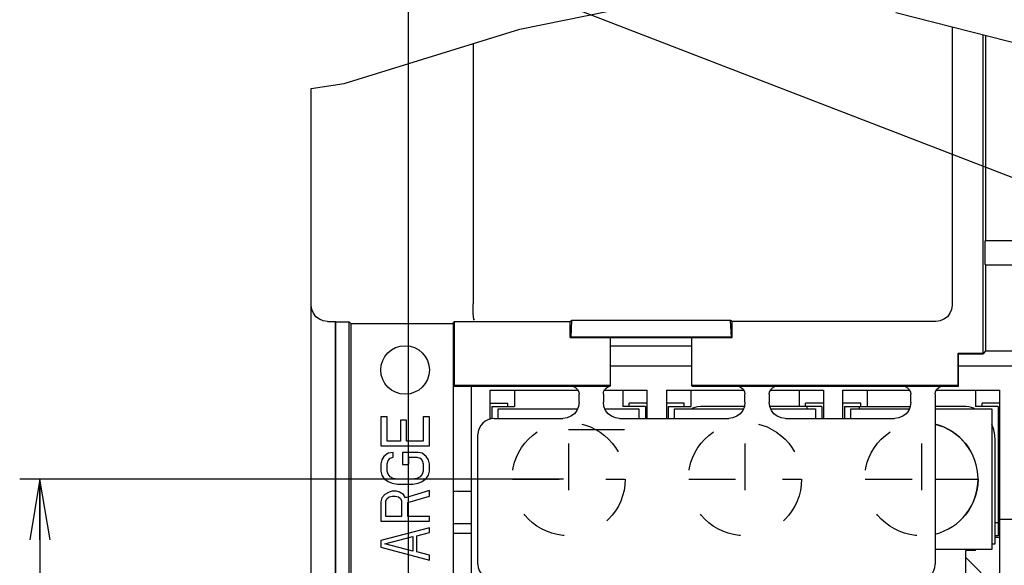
# Model space of a CAD drawing. Extents: x 35 to 410, y 13 to 287.
# Tile 8 of 15: x 199 to 248, y 87 to 114. Entities that reach past the tile are written whole.
import ezdxf

# ---------------------------------------------------------------- set-up
doc = ezdxf.new("R2010")
doc.units = 0
doc.header["$LTSCALE"] = 23.1
doc.linetypes.add('HIDDEN', pattern=[0.2, 0.1, -0.1])
doc.layers.get('0').update_dxf_attribs({"linetype": 'CONTINUOUS'})
for name, color, linetype in [('ALL_CURVE', 7, 'CONTINUOUS'), ('ALL_DIM', 7, 'CONTINUOUS'), ('ALL_NOTE', 7, 'CONTINUOUS'), ('DEFAULT_2', 8, 'HIDDEN')]:
    doc.layers.add(name, color=color, linetype=linetype)
doc.dimstyles.get("Standard").update_dxf_attribs({"dimtxt": 2.5, "dimasz": 2.5, "dimexe": 1.25, "dimexo": 0.625, "dimtad": 1, "dimcen": 2.5, "dimazin": 3, "dimtfac": 1, "dimtmove": 0, "dimatfit": 3})

# ---------------------------------------------------------------- blocks, each defined once
blk = doc.blocks.new('_OPEN')
at = {"color": 0, "linetype": 'BYBLOCK'}
for p, q in [((0, 0), (-1, 0.167)), ((-1, -0.167), (0, 0)), ((-1, 0), (0, 0))]:
    blk.add_line(p, q, dxfattribs=at)
blk = doc.blocks.new('*D21')
at = {"layer": 'ALL_DIM', "color": 2, "linetype": 'CONTINUOUS'}
for p, q in [((225.925, 91.447), (199.042, 91.447)), ((200.042, 91.447), (200.042, 82.847)), ((200.042, 74.247), (200.042, 82.847)), ((225.925, 74.247), (199.042, 74.247))]:
    blk.add_line(p, q, dxfattribs=at)
at = {"layer": 'ALL_DIM', "color": 2, "linetype": 'CONTINUOUS', "xscale": 3, "yscale": 3, "zscale": 3}
for p, rotation in [((200.042, 91.447), 90), ((200.042, 74.247), 270)]:
    blk.add_blockref('_OPEN', p, dxfattribs=dict(at, rotation=rotation))
blk = doc.blocks.new('*D22')
at = {"layer": 'ALL_DIM', "color": 2, "linetype": 'CONTINUOUS'}
for p, q in [((218.255, 62.297), (218.255, 141.036)), ((252.135, 84.102), (252.135, 141.036)), ((218.255, 140.036), (235.195, 140.036)), ((252.135, 140.036), (235.195, 140.036))]:
    blk.add_line(p, q, dxfattribs=at)
at = {"layer": 'ALL_DIM', "color": 2, "linetype": 'CONTINUOUS', "xscale": 3, "yscale": 3, "zscale": 3, "rotation": 180}
blk.add_blockref('_OPEN', (218.255, 140.036), dxfattribs=at)
at = {"layer": 'ALL_DIM', "color": 2, "linetype": 'CONTINUOUS', "xscale": 3, "yscale": 3, "zscale": 3}
blk.add_blockref('_OPEN', (252.135, 140.036), dxfattribs=at)
blk = doc.blocks.new('*D29')
at = {"layer": 'ALL_DIM', "color": 2, "linetype": 'CONTINUOUS'}
for p, q in [((260.855, 100.422), (260.855, 127.767)), ((266.455, 126.767), (233.648, 126.767)), ((260.855, 126.767), (266.455, 126.767)), ((272.055, 126.767), (266.455, 126.767)), ((272.055, 125.767), (272.055, 126.894))]:
    blk.add_line(p, q, dxfattribs=at)
at = {"layer": 'ALL_DIM', "color": 2, "linetype": 'CONTINUOUS', "xscale": 3, "yscale": 3, "zscale": 3, "rotation": 180}
blk.add_blockref('_OPEN', (260.855, 126.767), dxfattribs=at)
at = {"layer": 'ALL_DIM', "color": 2, "linetype": 'CONTINUOUS', "xscale": 3, "yscale": 3, "zscale": 3}
blk.add_blockref('_OPEN', (272.055, 126.767), dxfattribs=at)

msp = doc.modelspace()

# ---------------------------------------------------------------- linework, layer by layer
at = {"color": 7, "linetype": 'CONTINUOUS'}
for p, q in [((223.76, 113.701), (232.443, 115.467)), ((242.361, 114.519), (252.336, 111.98)), ((215.078, 111.017), (223.76, 113.701)), ((245.133, 113.814), (245.133, 100.047)), ((246.655, 113.426), (246.655, 97.676)), ((221.455, 112.988), (221.455, 100.115)), ((246.783, 113.394), (246.783, 103.247)), ((213.455, 110.764), (215.078, 111.017)), ((213.455, 73.746), (213.455, 110.764)), ((246.769, 103.227), (246.783, 103.247)), ((246.783, 103.247), (248.335, 103.247)), ((246.767, 102.167), (246.766, 102.306)), ((246.769, 102.066), (246.783, 102.047)), ((246.783, 102.047), (246.783, 97.8)), ((246.783, 102.047), (248.335, 102.047)), ((226.255, 99.247), (226.327, 99.298)), ((226.327, 99.298), (226.284, 98.461)), ((234.182, 99.298), (226.327, 99.298)), ((234.226, 98.461), (234.182, 99.298)), ((234.255, 99.247), (234.182, 99.298)), ((214.255, 99.247), (214.655, 99.247)), ((214.655, 81.842), (214.655, 99.247)), ((214.669, 99.232), (214.655, 99.247)), ((214.669, 83.031), (214.669, 99.232)), ((214.669, 99.232), (215.323, 99.232)), ((215.323, 83.031), (215.323, 99.232)), ((215.323, 99.232), (215.406, 99.149)), ((215.406, 99.149), (215.406, 82.607)), ((215.406, 99.149), (220.495, 99.149)), ((220.495, 99.216), (220.538, 99.247)), ((220.495, 63.727), (220.495, 99.216)), ((220.538, 96.076), (220.538, 99.247)), ((220.538, 99.247), (226.255, 99.247)), ((226.255, 98.447), (226.255, 99.247)), ((234.255, 98.447), (234.255, 99.247)), ((244.333, 99.247), (234.255, 99.247)), ((226.284, 98.461), (226.255, 98.447)), ((226.255, 98.447), (234.255, 98.447)), ((234.226, 98.461), (226.284, 98.461)), ((228.255, 96.076), (228.255, 98.447)), ((232.255, 98.447), (232.255, 96.076)), ((234.226, 98.461), (234.255, 98.447)), ((228.255, 98.047), (232.255, 98.047)), ((245.426, 96.076), (245.426, 97.676)), ((245.455, 97.647), (245.426, 97.676)), ((245.426, 97.676), (246.655, 97.676)), ((245.455, 96.047), (245.455, 97.647)), ((245.455, 97.647), (246.675, 97.647)), ((246.675, 97.647), (246.655, 97.676)), ((246.783, 97.8), (246.675, 97.647)), ((246.783, 97.8), (249.695, 97.8)), ((228.255, 97.047), (232.255, 97.047)), ((245.455, 97.047), (248.415, 97.047)), ((220.495, 96.061), (220.509, 96.047)), ((220.509, 96.047), (220.538, 96.076)), ((220.509, 96.047), (228.226, 96.047)), ((228.255, 96.076), (220.538, 96.076)), ((221.375, 69.447), (221.375, 96.047)), ((228.255, 96.076), (228.226, 96.047)), ((232.255, 96.076), (232.284, 96.047)), ((245.426, 96.076), (232.255, 96.076)), ((232.284, 96.047), (245.455, 96.047)), ((245.455, 96.047), (245.426, 96.076)), ((222.295, 94.418), (222.295, 95.847)), ((222.295, 95.847), (226.636, 95.847)), ((223.495, 95.847), (223.495, 95.047)), ((226.695, 95.247), (226.695, 95.647)), ((227.895, 95.653), (227.895, 95.247)), ((227.948, 95.847), (230.055, 95.847)), ((228.855, 95.847), (228.855, 95.047)), ((230.055, 94.447), (230.055, 95.847)), ((231.015, 95.847), (231.015, 94.447)), ((231.015, 95.847), (234.836, 95.847)), ((232.215, 95.847), (232.215, 95.047)), ((234.895, 95.247), (234.895, 95.647)), ((236.095, 95.647), (236.095, 95.247)), ((236.153, 95.847), (238.775, 95.847)), ((237.575, 95.847), (237.575, 95.047)), ((238.775, 95.847), (238.775, 94.447)), ((239.735, 94.447), (239.735, 95.847)), ((239.735, 95.847), (243.036, 95.847)), ((240.935, 95.847), (240.935, 95.047)), ((243.095, 95.247), (243.095, 95.647)), ((244.295, 95.647), (244.295, 87.247)), ((244.353, 95.847), (247.495, 95.847)), ((246.295, 95.847), (246.295, 95.047)), ((247.495, 82.727), (247.495, 95.847)), ((222.295, 95.207), (223.175, 95.207)), ((222.375, 95.047), (222.375, 94.435)), ((222.375, 95.047), (223.495, 95.047)), ((222.695, 94.447), (222.695, 94.927)), ((222.695, 94.927), (226.621, 94.927)), ((223.175, 95.047), (223.175, 95.207)), ((227.969, 94.927), (229.655, 94.927)), ((229.975, 95.047), (228.855, 95.047)), ((229.175, 95.047), (229.175, 95.207)), ((230.055, 95.207), (229.175, 95.207)), ((229.655, 94.927), (229.655, 94.447)), ((229.975, 95.047), (229.975, 94.447)), ((231.895, 95.207), (231.015, 95.207)), ((231.095, 95.047), (231.095, 94.447)), ((231.095, 95.047), (232.215, 95.047)), ((231.415, 94.447), (231.415, 94.927)), ((231.415, 94.927), (234.821, 94.927)), ((231.895, 95.047), (231.895, 95.207)), ((234.869, 95.047), (232.855, 95.047)), ((238.695, 95.047), (236.121, 95.047)), ((236.169, 94.927), (238.375, 94.927)), ((237.895, 95.047), (237.895, 95.207)), ((238.775, 95.207), (237.895, 95.207)), ((237.975, 94.927), (237.975, 95.047)), ((238.375, 94.927), (238.375, 94.447)), ((238.695, 95.047), (238.695, 94.447)), ((240.615, 95.207), (239.735, 95.207)), ((239.815, 95.047), (239.815, 94.447)), ((239.815, 95.047), (243.069, 95.047)), ((240.135, 94.447), (240.135, 94.927)), ((240.135, 94.927), (243.021, 94.927)), ((240.535, 95.047), (240.535, 94.927)), ((240.615, 95.047), (240.615, 95.207)), ((245.655, 95.047), (244.295, 95.047)), ((244.295, 94.927), (247.095, 94.927)), ((247.415, 95.047), (246.295, 95.047)), ((246.615, 95.047), (246.615, 95.207)), ((247.495, 95.207), (246.615, 95.207)), ((247.095, 94.927), (247.095, 87.967)), ((247.415, 95.047), (247.415, 88.647)), ((216.895, 94.527), (216.895, 93.087)), ((217.201, 94.527), (216.895, 94.527)), ((217.201, 93.327), (217.201, 94.527)), ((218.988, 94.527), (218.988, 93.327)), ((219.295, 94.527), (218.988, 94.527)), ((219.295, 93.087), (219.295, 94.527)), ((222.495, 94.447), (225.895, 94.447)), ((228.695, 94.447), (234.095, 94.447)), ((236.895, 94.447), (242.295, 94.447)), ((217.865, 94.367), (217.865, 93.327)), ((218.171, 94.367), (217.865, 94.367)), ((218.171, 93.327), (218.171, 94.367)), ((221.695, 87.247), (221.695, 93.647)), ((216.895, 93.087), (219.295, 93.087)), ((217.865, 93.327), (217.201, 93.327)), ((218.988, 93.327), (218.171, 93.327)), ((247.255, 88.247), (247.255, 93.447)), ((217.048, 92.567), (216.946, 92.407)), ((217.252, 92.727), (217.048, 92.567)), ((217.508, 92.767), (217.252, 92.727)), ((217.252, 92.367), (217.354, 92.487)), ((217.354, 92.487), (217.508, 92.527)), ((217.508, 92.527), (217.508, 92.767)), ((217.967, 92.767), (217.967, 92.167)), ((218.733, 92.767), (217.967, 92.767)), ((218.274, 92.167), (218.274, 92.527)), ((218.274, 92.527), (218.682, 92.527)), ((218.682, 92.527), (218.835, 92.487)), ((218.937, 92.727), (218.733, 92.767)), ((218.835, 92.487), (218.937, 92.367)), ((219.142, 92.567), (218.937, 92.727)), ((219.244, 92.407), (219.142, 92.567)), ((247.415, 92.487), (247.495, 92.487)), ((216.946, 92.407), (216.895, 92.207)), ((216.895, 92.207), (216.895, 91.847)), ((217.201, 92.207), (217.252, 92.367)), ((217.201, 91.847), (217.201, 92.207)), ((217.967, 92.167), (218.274, 92.167)), ((218.937, 92.367), (218.988, 92.207)), ((218.988, 92.207), (218.988, 91.847)), ((219.295, 92.207), (219.244, 92.407)), ((219.295, 91.847), (219.295, 92.207)), ((216.895, 91.847), (216.946, 91.647)), ((216.946, 91.647), (217.048, 91.487)), ((217.252, 91.687), (217.201, 91.847)), ((217.354, 91.567), (217.252, 91.687)), ((217.508, 91.487), (217.354, 91.567)), ((218.835, 91.567), (218.682, 91.487)), ((218.937, 91.687), (218.835, 91.567)), ((218.988, 91.847), (218.937, 91.687)), ((219.142, 91.487), (219.244, 91.647)), ((219.244, 91.647), (219.295, 91.847)), ((217.048, 91.487), (217.252, 91.327)), ((217.252, 91.327), (217.457, 91.247)), ((217.457, 91.247), (217.712, 91.207)), ((217.712, 91.447), (217.508, 91.487)), ((218.478, 91.447), (217.712, 91.447)), ((217.712, 91.207), (218.478, 91.207)), ((218.682, 91.487), (218.478, 91.447)), ((218.478, 91.207), (218.733, 91.247)), ((218.733, 91.247), (218.937, 91.327)), ((218.937, 91.327), (219.142, 91.487)), ((217.099, 90.687), (216.946, 90.527)), ((217.303, 90.807), (217.099, 90.687)), ((217.201, 90.487), (217.303, 90.567)), ((217.457, 90.847), (217.303, 90.807)), ((217.303, 90.567), (217.457, 90.607)), ((217.661, 90.847), (217.457, 90.847)), ((217.457, 90.607), (217.61, 90.607)), ((217.61, 90.607), (217.763, 90.567)), ((217.814, 90.807), (217.661, 90.847)), ((217.763, 90.567), (217.865, 90.487)), ((218.018, 90.687), (217.814, 90.807)), ((218.12, 90.527), (218.018, 90.687)), ((219.295, 90.887), (218.12, 90.527)), ((218.222, 90.287), (219.295, 90.607)), ((219.295, 90.607), (219.295, 90.887)), ((220.655, 90.847), (221.375, 90.847)), ((216.946, 90.527), (216.895, 90.327)), ((216.895, 90.327), (216.895, 89.367)), ((217.15, 90.367), (217.201, 90.487)), ((217.15, 89.607), (217.15, 90.367)), ((217.865, 90.487), (217.916, 90.367)), ((217.916, 90.367), (217.916, 89.607)), ((218.222, 89.607), (218.222, 90.287)), ((217.916, 89.607), (217.15, 89.607)), ((219.295, 89.607), (218.222, 89.607)), ((219.295, 89.367), (219.295, 89.607)), ((216.895, 89.367), (219.295, 89.367)), ((247.415, 89.287), (247.255, 89.287)), ((248.415, 89.447), (247.415, 89.447)), ((219.295, 89.047), (216.895, 88.407)), ((217.099, 88.247), (218.478, 88.607)), ((218.478, 88.607), (218.478, 87.887)), ((218.682, 88.647), (219.295, 88.807)), ((218.682, 87.847), (218.682, 88.647)), ((219.295, 88.807), (219.295, 89.047)), ((221.375, 88.767), (220.495, 88.767)), ((247.415, 88.647), (247.255, 88.647)), ((216.895, 88.407), (216.895, 88.087)), ((218.478, 87.887), (217.099, 88.247)), ((247.095, 88.247), (247.255, 88.247)), ((247.495, 88.567), (247.255, 88.567)), ((216.895, 88.087), (219.295, 87.447)), ((219.295, 87.687), (218.682, 87.847)), ((219.295, 87.447), (219.295, 87.687)), ((247.095, 87.967), (244.295, 87.967)), ((245.815, 86.727), (245.815, 87.927)), ((246.295, 87.927), (245.815, 87.927)), ((246.295, 87.927), (246.295, 87.967)), ((245.815, 87.567), (246.575, 86.807))]:
    msp.add_line(p, q, dxfattribs=at)
at = {"color": 40, "linetype": 'CONTINUOUS'}
msp.add_line((226.175, 93.904), (228.945, 93.904), dxfattribs=at)
at = {"color": 3, "linetype": 'CONTINUOUS'}
msp.add_line((220.495, 89.247), (221.375, 89.247), dxfattribs=at)
at = {"color": 7, "linetype": 'CONTINUOUS'}
for points in [[(246.766, 102.306), (246.766, 103.061), (246.767, 103.127), (246.767, 103.18), (246.768, 103.214), (246.769, 103.227)], [(246.769, 102.066), (246.768, 102.079), (246.767, 102.114), (246.767, 102.167)], [(214.255, 99.247), (214.048, 99.274), (213.855, 99.354), (213.689, 99.481), (213.562, 99.647), (213.482, 99.84), (213.455, 100.047)], [(221.519, 99.315), (221.499, 99.357), (221.482, 99.471), (221.467, 99.648), (221.458, 99.87), (221.455, 100.115)], [(245.133, 100.047), (245.106, 99.84), (245.026, 99.647), (244.899, 99.481), (244.733, 99.354), (244.54, 99.274), (244.333, 99.247)], [(226.295, 96.047), (226.418, 96.027), (226.53, 95.97), (226.618, 95.882), (226.675, 95.77), (226.695, 95.647)], [(227.895, 95.653), (227.91, 95.763), (227.956, 95.865), (228.027, 95.95), (228.12, 96.012), (228.226, 96.047)], [(234.495, 96.047), (234.618, 96.027), (234.73, 95.97), (234.818, 95.882), (234.875, 95.77), (234.895, 95.647)], [(236.095, 95.647), (236.114, 95.77), (236.171, 95.882), (236.26, 95.97), (236.371, 96.027), (236.495, 96.047)], [(242.695, 96.047), (242.818, 96.027), (242.93, 95.97), (243.018, 95.882), (243.075, 95.77), (243.095, 95.647)], [(244.295, 95.647), (244.314, 95.77), (244.371, 95.882), (244.46, 95.97), (244.571, 96.027), (244.695, 96.047)], [(226.695, 95.247), (226.668, 95.04), (226.588, 94.847), (226.461, 94.681), (226.295, 94.554), (226.102, 94.474), (225.895, 94.447)], [(228.695, 94.447), (228.488, 94.474), (228.295, 94.554), (228.129, 94.681), (228.002, 94.847), (227.922, 95.04), (227.895, 95.247)], [(234.895, 95.247), (234.868, 95.04), (234.788, 94.847), (234.661, 94.681), (234.495, 94.554), (234.302, 94.474), (234.095, 94.447)], [(236.895, 94.447), (236.688, 94.474), (236.495, 94.554), (236.329, 94.681), (236.202, 94.847), (236.122, 95.04), (236.095, 95.247)], [(243.095, 95.247), (243.068, 95.04), (242.988, 94.847), (242.861, 94.681), (242.695, 94.554), (242.502, 94.474), (242.295, 94.447)]]:
    msp.add_lwpolyline(points, dxfattribs=at)
msp.add_circle((218.095, 96.847), 1.2, dxfattribs=at)
for centre, radius, start, end in [((232.855, 93.447), 1.6, 90, 111.545), ((245.655, 93.447), 1.6, 68.455, 90), ((222.495, 93.647), 0.8, 90, 180), ((243.615, 91.447), 2.8, 284.2018, 76.0093), ((245.655, 93.447), 1.6, 0, 25.818), ((247.015, 93.367), 0.68, 306.3843, 314.9123), ((220.655, 90.047), 0.8, 90, 101.6279), ((222.495, 87.247), 0.8, 180, 270), ((243.495, 87.247), 0.8, 270, 360)]:
    msp.add_arc(centre, radius, start, end, dxfattribs=at)
at = {"layer": 'ALL_CURVE', "color": 40, "linetype": 'CONTINUOUS'}
msp.add_line((244.295, 91.447), (246.385, 91.447), dxfattribs=at)
at = {"layer": 'ALL_NOTE', "color": 2, "linetype": 'CONTINUOUS'}
msp.add_line((259.255, 102.045), (209.767, 121.17), dxfattribs=at)
at = {"layer": 'DEFAULT_2', "color": 8, "linetype": 'HIDDEN'}
for p, q in [((226.175, 93.207), (226.175, 89.687)), ((234.895, 93.207), (234.895, 89.687)), ((243.615, 93.207), (243.615, 89.687)), ((223.404, 91.447), (228.945, 91.447)), ((232.124, 91.447), (237.665, 91.447)), ((240.844, 91.447), (246.385, 91.447))]:
    msp.add_line(p, q, dxfattribs=at)
for centre in [(226.175, 91.447), (234.895, 91.447), (243.615, 91.447)]:
    msp.add_circle(centre, 2.8, dxfattribs=at)

# ---------------------------------------------------------------- dimensions: what is measured, and where the dimension line sits
at = {"layer": 'ALL_DIM', "color": 2, "linetype": 'CONTINUOUS'}
dim = msp.add_linear_dim(base=(252.135, 140.036), p1=(218.255, 62.297), p2=(252.135, 84.102), dimstyle='Standard', dxfattribs=at)
dim.commit()
dim.dimension.update_dxf_attribs({"geometry": '*D22', "text_midpoint": (231.102, 140.661), "dimtype": 128})
for base, p1, p2, angle, picture, middle in [((260.855, 126.767), (272.055, 125.767), (260.855, 100.422), 180, '*D29', (233.648, 127.392)), ((200.042, 91.447), (225.925, 74.247), (225.925, 91.447), 90, '*D21', (199.417, 78.801))]:
    dim = msp.add_linear_dim(base=base, p1=p1, p2=p2, angle=angle, dimstyle='Standard', dxfattribs=at)
    dim.commit()
    dim.dimension.update_dxf_attribs({"geometry": picture, "text_midpoint": middle, "dimtype": 128})

doc.saveas('drawing.dxf')
